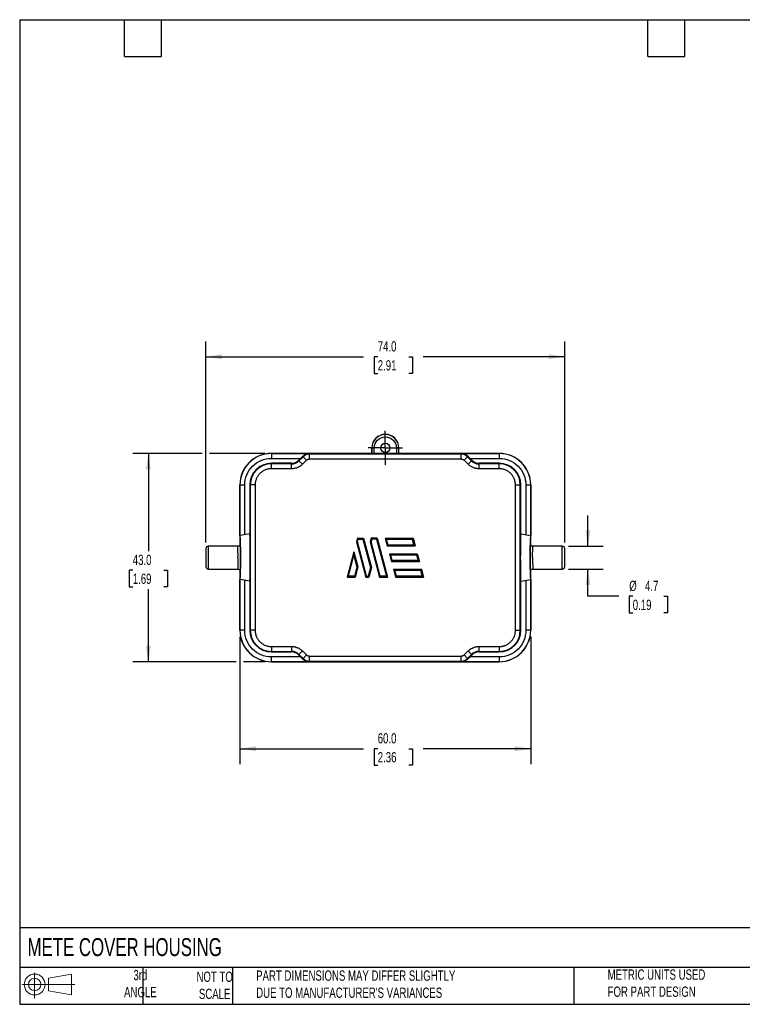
# Model space of a CAD drawing. Header units: millimetres. Extents: x 6 to 273, y 6 to 210.
# Tile 1 of 2: x 6 to 155, y 6 to 210. Entities that reach past the tile are written whole.
import ezdxf

# ---------------------------------------------------------------- set-up
doc = ezdxf.new("R2010")
doc.units = ezdxf.units.MM
doc.linetypes.add('SLD-Center', pattern=[19.05, 15.24, -1.27, 1.27, -1.27])
doc.linetypes.add('SLD-Solid', pattern=[0])
doc.layers.add('CENTER', color=40, linetype='SLD-Center')
doc.layers.add('SLD-DEFPOINTS', color=7, linetype='Continuous')
doc.layers.add('DIMENSIONS', color=140, linetype='SLD-Solid', lineweight=25)
doc.layers.add('TEXT', color=140, linetype='SLD-Solid', lineweight=25)
doc.styles.add('SLDTEXTSTYLE0', font='TXT', dxfattribs={"width": 0.7})
doc.dimstyles.new('SLDDIMSTYLE0', dxfattribs={"dimtxt": 2.158008, "dimasz": 3.302, "dimexe": 0, "dimexo": 0.0625, "dimgap": 0.539502, "dimtad": 0, "dimtih": 1, "dimtoh": 1, "dimrnd": 1e-09, "dimzin": 4, "dimdsep": 46, "dimtxsty": 'SLDTEXTSTYLE0', "dimsah": 1, "dimcen": 0.09, "dimadec": 0, "dimazin": 1, "dimtfac": 1, "dimtofl": 0, "dimtmove": 0, "dimatfit": 3, "dimfxl": 0, "dimfrac": 2, "dimtolj": 1, "dimtzin": 12, "dimarcsym": 0})
doc.dimstyles.new('SLDDIMSTYLE1', dxfattribs={"dimtxt": 2.158008, "dimasz": 3.302, "dimexe": 0, "dimexo": 0.0625, "dimgap": 0.539502, "dimtad": 0, "dimtih": 1, "dimtoh": 1, "dimrnd": 1e-09, "dimzin": 12, "dimdsep": 46, "dimtxsty": 'SLDTEXTSTYLE0', "dimsah": 1, "dimcen": 0.09, "dimadec": 0, "dimazin": 3, "dimtfac": 1, "dimtmove": 0, "dimatfit": 0, "dimfxl": 0, "dimfrac": 2, "dimtolj": 1, "dimtzin": 12, "dimarcsym": 0})

# ---------------------------------------------------------------- blocks, each defined once
blk = doc.blocks.new('Block11')
at = {"color": 7, "linetype": 'SLD-Solid', "lineweight": 18}
for p, q in [((2.59, 5.31), (2.59, 0)), ((5.48, 4.17), (10.18, 5.03)), ((5.48, 1.6), (5.48, 4.17)), ((10.18, 5.03), (10.18, 0.73)), ((0, 2.88), (10.87, 2.88)), ((5.48, 1.6), (10.18, 0.73))]:
    blk.add_line(p, q, dxfattribs=at)
for radius in [2.15, 1.29]:
    blk.add_circle((2.59, 2.88), radius, dxfattribs=at)
blk = doc.blocks.new('Block12')
at = {"layer": 'SLD-DEFPOINTS'}
blk.add_blockref('Block11', (0, 0), dxfattribs=at)
blk = doc.blocks.new('_D')
at = {"layer": 'DIMENSIONS'}
for p, q in [((51.75, 82.26), (51.75, 55.92)), ((111.75, 82.26), (111.75, 55.92)), ((51.75, 59.1), (77.27, 59.1)), ((80.19, 59.1), (79.47, 59.1)), ((79.47, 59.1), (79.47, 55.67)), ((86.61, 59.1), (87.33, 59.1)), ((87.33, 59.1), (87.33, 55.67)), ((111.75, 59.1), (89.53, 59.1)), ((79.47, 55.67), (80.19, 55.67)), ((87.33, 55.67), (86.61, 55.67))]:
    blk.add_line(p, q, dxfattribs=at)
for points in [[(51.75, 59.1), (55.05, 58.59), (55.05, 59.61)], [(111.75, 59.1), (108.45, 59.61), (108.45, 58.59)]]:
    blk.add_solid(points, dxfattribs=at)
at = {"layer": 'DIMENSIONS', "char_height": 2.117, "attachment_point": 1, "style": 'SLDTEXTSTYLE0'}
for s, insert in [('60.0', (80.19, 62.31)), ('2.36', (80.19, 58.4))]:
    blk.add_mtext(s, dxfattribs=dict(at, insert=insert))
blk = doc.blocks.new('_D_1')
at = {"layer": 'DIMENSIONS'}
for p, q in [((43.99, 120.03), (29.7, 120.03)), ((32.88, 120.03), (32.88, 99.84)), ((56.98, 120.03), (45.51, 120.03)), ((29.67, 95.93), (28.95, 95.93)), ((28.95, 95.93), (28.95, 92.5)), ((36.09, 95.93), (36.81, 95.93)), ((36.81, 95.93), (36.81, 92.5)), ((28.95, 92.5), (29.67, 92.5)), ((32.88, 77.03), (32.88, 92.01)), ((36.81, 92.5), (36.09, 92.5)), ((50.99, 77.03), (29.7, 77.03)), ((56.98, 77.03), (52.51, 77.03))]:
    blk.add_line(p, q, dxfattribs=at)
for points in [[(32.88, 120.03), (32.37, 116.73), (33.39, 116.73)], [(32.88, 77.03), (33.39, 80.34), (32.37, 80.34)]]:
    blk.add_solid(points, dxfattribs=at)
at = {"layer": 'DIMENSIONS', "char_height": 2.117, "attachment_point": 1, "style": 'SLDTEXTSTYLE0'}
for s, insert in [('43.0', (29.67, 99.14)), ('1.69', (29.67, 95.23))]:
    blk.add_mtext(s, dxfattribs=dict(at, insert=insert))
blk = doc.blocks.new('_D_2')
at = {"layer": 'DIMENSIONS'}
for p, q in [((44.75, 101.65), (44.75, 143.16)), ((118.75, 101.65), (118.75, 143.16)), ((44.75, 139.98), (77.27, 139.98)), ((80.19, 139.98), (79.47, 139.98)), ((79.47, 139.98), (79.47, 136.55)), ((86.61, 139.98), (87.33, 139.98)), ((87.33, 139.98), (87.33, 136.55)), ((118.75, 139.98), (89.53, 139.98)), ((79.47, 136.55), (80.19, 136.55)), ((87.33, 136.55), (86.61, 136.55))]:
    blk.add_line(p, q, dxfattribs=at)
for points in [[(44.75, 139.98), (48.05, 139.48), (48.05, 140.49)], [(118.75, 139.98), (115.45, 140.49), (115.45, 139.48)]]:
    blk.add_solid(points, dxfattribs=at)
at = {"layer": 'DIMENSIONS', "char_height": 2.117, "attachment_point": 1, "style": 'SLDTEXTSTYLE0'}
for s, insert in [('74.0', (80.19, 143.2)), ('2.91', (80.19, 139.28))]:
    blk.add_mtext(s, dxfattribs=dict(at, insert=insert))
blk = doc.blocks.new('_D_3')
at = {"layer": 'DIMENSIONS'}
for p, q in [((123.54, 100.88), (123.54, 107.23)), ((119.52, 100.88), (126.71, 100.88)), ((119.52, 96.18), (126.71, 96.18)), ((123.54, 90.55), (123.54, 96.18)), ((129.89, 90.55), (123.54, 90.55)), ((132.78, 90.55), (132.06, 90.55)), ((132.06, 90.55), (132.06, 87.12)), ((139.2, 90.55), (139.92, 90.55)), ((139.92, 90.55), (139.92, 87.12)), ((132.06, 87.12), (132.78, 87.12)), ((139.92, 87.12), (139.2, 87.12))]:
    blk.add_line(p, q, dxfattribs=at)
for points in [[(123.54, 100.88), (124.04, 104.19), (123.03, 104.19)], [(123.54, 96.18), (123.03, 92.88), (124.04, 92.88)]]:
    blk.add_solid(points, dxfattribs=at)
at = {"layer": 'DIMENSIONS', "char_height": 2.117, "attachment_point": 1, "style": 'SLDTEXTSTYLE0'}
for s, insert in [('%%c', (132.05, 93.76)), ('4.7', (135.31, 93.76)), ('0.19', (132.78, 89.85))]:
    blk.add_mtext(s, dxfattribs=dict(at, insert=insert))
blk = doc.blocks.new('SW_CENTERMARKSYMBOL_0')
at = {"layer": 'CENTER', "color": 0}
for p, q in [((0, 2.54), (0, 3.51)), ((0, 0), (0, 2.54)), ((0, 0), (-2.54, 0)), ((0, 0), (0, -2.54)), ((0, 0), (2.54, 0)), ((2.54, 0), (3.51, 0)), ((-2.54, 0), (-3.51, 0)), ((0, -2.54), (0, -3.51))]:
    blk.add_line(p, q, dxfattribs=at)

msp = doc.modelspace()

# ---------------------------------------------------------------- linework, layer by layer
for p, q in [((58.25, 120.017), (58.25, 120.035)), ((78.95, 120.035), (58.25, 120.035)), ((58.25, 120.017), (66.078, 120.017)), ((58.25, 120.017), (58.25, 119.017)), ((66.078, 120.017), (66.078, 119.877)), ((78.976, 121.185), (78.95, 121.185)), ((78.95, 121.185), (78.95, 120.035)), ((78.976, 120.008), (78.95, 120.035)), ((78.976, 120.008), (78.976, 121.185)), ((78.976, 121.185), (79.476, 121.185)), ((79.476, 120), (79.476, 121.185)), ((84.023, 120), (79.476, 120)), ((84.023, 121.185), (84.023, 120)), ((84.523, 121.185), (84.023, 121.185)), ((84.523, 120.008), (84.523, 121.185)), ((84.55, 121.185), (84.523, 121.185)), ((84.55, 120.035), (84.523, 120.008)), ((84.55, 120.035), (84.55, 121.185)), ((105.25, 120.035), (84.55, 120.035)), ((97.421, 119.877), (97.421, 120.017)), ((97.421, 120.017), (105.25, 120.017)), ((105.25, 120.035), (105.25, 120.017)), ((105.25, 120.017), (105.25, 119.017)), ((58.25, 119.017), (64.281, 119.017)), ((58.25, 117.877), (58.25, 118)), ((62.421, 118), (58.25, 118)), ((62.421, 117.877), (58.25, 117.877)), ((58.25, 116.877), (58.25, 117.877)), ((62.421, 117.877), (62.421, 118)), ((62.421, 116.877), (62.421, 117.877)), ((64.281, 119.017), (63.86, 118.596)), ((63.86, 118.596), (63.947, 118.509)), ((63.947, 118.509), (64.775, 119.338)), ((64.654, 117.802), (63.947, 118.509)), ((65.482, 118.631), (64.654, 117.802)), ((64.687, 119.425), (64.775, 119.338)), ((65.482, 118.631), (64.775, 119.338)), ((66.078, 119.877), (66.078, 118.877)), ((97.421, 119.877), (66.078, 119.877)), ((97.421, 118.877), (66.078, 118.877)), ((97.421, 118.877), (97.421, 119.877)), ((98.724, 119.338), (98.017, 118.631)), ((98.846, 117.802), (98.017, 118.631)), ((98.724, 119.338), (98.812, 119.425)), ((98.724, 119.338), (99.553, 118.509)), ((98.846, 117.802), (99.553, 118.509)), ((99.639, 118.596), (99.218, 119.017)), ((99.218, 119.017), (105.25, 119.017)), ((99.553, 118.509), (99.639, 118.596)), ((101.078, 118), (101.078, 117.877)), ((105.25, 118), (101.078, 118)), ((101.078, 116.877), (101.078, 117.877)), ((105.25, 117.877), (101.078, 117.877)), ((105.25, 117.877), (105.25, 118)), ((105.25, 116.877), (105.25, 117.877)), ((62.421, 116.877), (58.25, 116.877)), ((105.25, 116.877), (101.078, 116.877)), ((51.75, 113.535), (51.75, 101.066)), ((51.767, 113.535), (51.75, 113.535)), ((51.767, 103.064), (51.767, 113.535)), ((51.767, 113.535), (52.767, 113.535)), ((52.767, 103.24), (52.767, 113.535)), ((53.785, 113.535), (53.785, 103.42)), ((53.907, 113.535), (53.785, 113.535)), ((53.907, 113.535), (53.907, 83.535)), ((54.907, 113.535), (53.907, 113.535)), ((54.907, 113.535), (54.907, 83.535)), ((108.592, 83.535), (108.592, 113.535)), ((108.592, 113.535), (109.592, 113.535)), ((109.592, 83.535), (109.592, 113.535)), ((109.592, 113.535), (109.715, 113.535)), ((109.715, 103.42), (109.715, 113.535)), ((110.732, 113.535), (110.732, 103.24)), ((110.732, 113.535), (111.732, 113.535)), ((111.732, 113.535), (111.732, 103.064)), ((111.732, 113.535), (111.75, 113.535)), ((111.75, 101.098), (111.75, 113.535)), ((51.767, 103.064), (51.819, 103.073)), ((53.819, 103.426), (51.819, 103.073)), ((76.017, 102.535), (75.81, 101.761)), ((75.81, 101.761), (76.017, 101.761)), ((75.81, 101.761), (77.746, 94.535)), ((76.017, 102.535), (76.171, 102.335)), ((76.017, 102.535), (77.259, 102.535)), ((76.017, 101.761), (76.171, 102.335)), ((77.899, 94.735), (76.017, 101.761)), ((76.171, 102.335), (77.105, 102.335)), ((77.259, 102.535), (77.105, 102.335)), ((77.105, 102.335), (78.67, 96.496)), ((77.259, 102.535), (78.877, 96.496)), ((78.838, 102.535), (78.631, 101.761)), ((78.631, 101.761), (80.567, 94.535)), ((78.631, 101.761), (78.838, 101.761)), ((78.838, 102.535), (78.992, 102.335)), ((80.08, 102.535), (78.838, 102.535)), ((78.992, 102.335), (78.838, 101.761)), ((80.721, 94.735), (78.838, 101.761)), ((79.926, 102.335), (78.992, 102.335)), ((79.926, 102.335), (80.08, 102.535)), ((79.926, 102.335), (81.963, 94.735)), ((80.08, 102.535), (82.224, 94.535)), ((81.736, 102.535), (82.165, 100.935)), ((81.736, 102.535), (81.997, 102.335)), ((81.736, 102.535), (87.482, 102.535)), ((82.319, 101.135), (81.997, 102.335)), ((81.997, 102.335), (87.329, 102.335)), ((87.482, 102.535), (87.329, 102.335)), ((87.65, 101.135), (87.329, 102.335)), ((87.482, 102.535), (87.911, 100.935)), ((109.68, 103.426), (111.68, 103.073)), ((111.68, 103.073), (111.732, 103.064)), ((51.319, 100.885), (45.25, 100.885)), ((45.25, 100.885), (45.25, 96.185)), ((75.266, 99.732), (73.874, 94.535)), ((75.266, 99.732), (75.266, 98.96)), ((75.266, 99.732), (76.094, 96.641)), ((82.165, 100.935), (82.319, 101.135)), ((82.165, 100.935), (87.911, 100.935)), ((87.65, 101.135), (82.319, 101.135)), ((87.65, 101.135), (87.911, 100.935)), ((118.25, 100.885), (112.18, 100.885)), ((118.25, 98.535), (118.25, 100.885)), ((74.134, 94.735), (75.266, 98.96)), ((75.266, 98.96), (75.887, 96.641)), ((82.594, 99.335), (83.023, 97.735)), ((82.594, 99.335), (82.854, 99.135)), ((82.594, 99.335), (88.34, 99.335)), ((83.176, 97.935), (82.854, 99.135)), ((82.854, 99.135), (88.186, 99.135)), ((83.023, 97.735), (83.176, 97.935)), ((83.023, 97.735), (88.768, 97.735)), ((88.508, 97.935), (83.176, 97.935)), ((88.186, 99.135), (88.34, 99.335)), ((88.186, 99.135), (88.508, 97.935)), ((88.34, 99.335), (88.768, 97.735)), ((88.768, 97.735), (88.508, 97.935)), ((118.25, 96.185), (118.25, 98.535)), ((118.75, 96.685), (118.75, 98.535)), ((45.25, 96.185), (51.319, 96.185)), ((51.75, 95.971), (51.75, 83.535)), ((75.887, 96.641), (75.377, 94.735)), ((76.094, 96.641), (75.53, 94.535)), ((76.094, 96.641), (75.887, 96.641)), ((78.67, 96.496), (78.198, 94.735)), ((78.877, 96.496), (78.351, 94.535)), ((78.877, 96.496), (78.67, 96.496)), ((83.451, 96.135), (83.88, 94.535)), ((83.451, 96.135), (83.712, 95.935)), ((83.451, 96.135), (89.197, 96.135)), ((83.712, 95.935), (89.044, 95.935)), ((84.033, 94.735), (83.712, 95.935)), ((89.197, 96.135), (89.044, 95.935)), ((89.365, 94.735), (89.044, 95.935)), ((89.197, 96.135), (89.626, 94.535)), ((111.75, 83.535), (111.75, 96.004)), ((112.18, 96.185), (118.25, 96.185)), ((51.819, 93.996), (51.767, 94.005)), ((51.767, 83.535), (51.767, 94.005)), ((53.819, 93.643), (51.819, 93.996)), ((52.767, 83.535), (52.767, 93.829)), ((53.785, 93.65), (53.785, 83.535)), ((73.874, 94.535), (74.134, 94.735)), ((73.874, 94.535), (75.53, 94.535)), ((75.377, 94.735), (74.134, 94.735)), ((75.377, 94.735), (75.53, 94.535)), ((77.899, 94.735), (77.746, 94.535)), ((77.746, 94.535), (78.351, 94.535)), ((77.899, 94.735), (78.198, 94.735)), ((78.351, 94.535), (78.198, 94.735)), ((80.567, 94.535), (80.721, 94.735)), ((80.567, 94.535), (82.224, 94.535)), ((81.963, 94.735), (80.721, 94.735)), ((82.224, 94.535), (81.963, 94.735)), ((83.88, 94.535), (84.033, 94.735)), ((83.88, 94.535), (89.626, 94.535)), ((89.365, 94.735), (84.033, 94.735)), ((89.365, 94.735), (89.626, 94.535)), ((109.68, 93.643), (111.68, 93.996)), ((109.715, 83.535), (109.715, 93.65)), ((110.732, 93.829), (110.732, 83.535)), ((111.732, 94.005), (111.68, 93.996)), ((111.732, 94.005), (111.732, 83.535)), ((51.767, 83.535), (51.75, 83.535)), ((52.767, 83.535), (51.767, 83.535)), ((53.907, 83.535), (53.785, 83.535)), ((54.907, 83.535), (53.907, 83.535)), ((108.592, 83.535), (109.592, 83.535)), ((109.592, 83.535), (109.715, 83.535)), ((111.732, 83.535), (110.732, 83.535)), ((111.732, 83.535), (111.75, 83.535)), ((58.25, 80.192), (58.25, 79.192)), ((58.25, 80.192), (62.421, 80.192)), ((62.421, 80.192), (62.421, 79.192)), ((64.654, 79.267), (63.947, 78.56)), ((64.654, 79.267), (65.482, 78.439)), ((98.017, 78.439), (98.846, 79.267)), ((98.846, 79.267), (99.553, 78.56)), ((101.078, 80.192), (105.25, 80.192)), ((101.078, 79.192), (101.078, 80.192)), ((105.25, 80.192), (105.25, 79.192)), ((58.25, 79.192), (62.421, 79.192)), ((58.25, 79.192), (58.25, 79.07)), ((58.25, 79.07), (62.421, 79.07)), ((64.281, 78.052), (58.25, 78.052)), ((58.25, 77.052), (58.25, 78.052)), ((62.421, 79.07), (62.421, 79.192)), ((63.947, 78.56), (63.86, 78.474)), ((63.86, 78.474), (64.281, 78.052)), ((64.775, 77.732), (63.947, 78.56)), ((64.775, 77.732), (64.687, 77.644)), ((64.775, 77.732), (65.482, 78.439)), ((66.078, 78.192), (97.421, 78.192)), ((66.078, 78.192), (66.078, 77.192)), ((97.421, 77.192), (97.421, 78.192)), ((98.017, 78.439), (98.724, 77.732)), ((99.553, 78.56), (98.724, 77.732)), ((98.812, 77.644), (98.724, 77.732)), ((99.218, 78.052), (99.639, 78.474)), ((105.25, 78.052), (99.218, 78.052)), ((99.639, 78.474), (99.553, 78.56)), ((101.078, 79.192), (105.25, 79.192)), ((101.078, 79.192), (101.078, 79.07)), ((101.078, 79.07), (105.25, 79.07)), ((105.25, 79.192), (105.25, 79.07)), ((105.25, 78.052), (105.25, 77.052)), ((66.078, 77.052), (58.25, 77.052)), ((58.25, 77.035), (58.25, 77.052)), ((58.25, 77.035), (105.25, 77.035)), ((66.078, 77.192), (97.421, 77.192)), ((66.078, 77.192), (66.078, 77.052)), ((97.421, 77.052), (97.421, 77.192)), ((105.25, 77.052), (97.421, 77.052)), ((105.25, 77.052), (105.25, 77.035))]:
    msp.add_line(p, q)
at = {"flags": 128}
for points in [[(51.796, 101.063), (51.801, 101.185), (51.81, 101.335), (51.819, 101.385), (51.826, 101.362), (51.832, 101.296), (51.838, 101.185), (51.847, 100.917), (51.854, 100.55), (51.861, 100.1), (51.863, 99.85), (51.866, 99.584), (51.868, 99.069), (51.869, 98.535)], [(111.703, 96.006), (111.698, 95.885), (111.689, 95.735), (111.68, 95.685), (111.674, 95.707), (111.668, 95.774), (111.662, 95.885), (111.653, 96.152), (111.645, 96.519), (111.638, 96.969), (111.636, 97.219), (111.634, 97.486), (111.631, 98), (111.63, 98.535)]]:
    msp.add_lwpolyline(points, dxfattribs=at)
msp.add_circle((81.75, 121.185), 0.965)
for centre, radius, start, end in [((81.75, 121.185), 2.8, 0, 180), ((81.75, 121.185), 2.774, 0, 180), ((58.25, 113.535), 6.5, 90, 180), ((58.25, 113.535), 6.482, 90, 180), ((105.25, 113.535), 6.5, 0, 90), ((105.25, 113.535), 6.482, 0, 90), ((58.25, 113.535), 4.465, 90, 180), ((58.25, 113.535), 4.343, 90, 180), ((62.421, 120.035), 2.035, 270, 315), ((62.421, 120.035), 2.157, 270, 315), ((66.078, 118.035), 1.843, 90, 135), ((97.421, 118.035), 1.843, 45, 90), ((101.078, 120.035), 2.157, 225, 270), ((101.078, 120.035), 2.035, 225, 270), ((105.25, 113.535), 4.465, 0, 90), ((105.25, 113.535), 4.343, 0, 90), ((45.25, 100.385), 0.5, 90, 180), ((21.665, 99.081), 29.709, 358.94555, 3.47987), ((118.25, 100.385), 0.5, 0, 90), ((141.834, 97.988), 29.709, 178.94555, 183.47987), ((45.25, 96.685), 0.5, 180, 270), ((118.25, 96.685), 0.5, 270, 0), ((58.25, 83.535), 6.5, 180, 270), ((58.25, 83.535), 6.482, 180, 270), ((58.25, 83.535), 4.465, 180, 270), ((58.25, 83.535), 4.343, 180, 270), ((105.25, 83.535), 4.343, 270, 0), ((105.25, 83.535), 4.465, 270, 0), ((105.25, 83.535), 6.482, 270, 0), ((105.25, 83.535), 6.5, 270, 0), ((62.421, 77.035), 2.157, 45, 90), ((62.421, 77.035), 2.035, 45, 90), ((66.078, 79.035), 1.843, 225, 270), ((97.421, 79.035), 1.843, 270, 315), ((101.078, 77.035), 2.157, 90, 135), ((101.078, 77.035), 2.035, 90, 135)]:
    msp.add_arc(centre, radius, start, end)
for centre, major_axis, ratio, start_param, end_param in [((79.476, 120.008), (0.5, 0), 0.0174551, 3.1590459, 4.712389), ((84.023, 120.008), (0.5, 0), 0.0174551, 4.712389, 6.265732), ((64.257, 119.017), (1, 1), 0.0123407, 4.7247328, 5.1452263), ((99.243, 119.017), (1, -1), 0.0123407, 4.2795517, 4.7000451), ((51.82, 98.535), (0, 4.539), 0.0174551, 3.1385148, 6.2862631), ((53.82, 98.535), (0, 4.891), 0.0174551, 3.1385148, 6.2862631), ((109.68, 98.535), (0, 4.891), 0.0174551, 6.2801075, 9.4278558), ((111.68, 98.535), (0, 4.539), 0.0174551, 6.2801075, 9.4278558), ((64.257, 78.052), (1, -1), 0.0123407, 1.137959, 1.5584525), ((99.243, 78.052), (1, 1), 0.0123407, 1.5831402, 2.0036336)]:
    msp.add_ellipse(centre, major_axis=major_axis, ratio=ratio, start_param=start_param, end_param=end_param)
for points, knots in [([(79.476, 121.185), (79.476, 122.44), (80.495, 123.458), (83.005, 123.458), (84.023, 122.44), (84.023, 121.185)], [0, 0, 0, 0, 0.5, 0.5, 1, 1, 1, 1]), ([(64.687, 119.425), (64.788, 119.527), (64.897, 119.615), (65.12, 119.762), (65.236, 119.822), (65.474, 119.919), (65.593, 119.954), (65.834, 120.003), (65.957, 120.015), (66.078, 120.017)], [0, 0, 0, 0, 0.25, 0.25, 0.5, 0.5, 0.75, 0.75, 1, 1, 1, 1]), ([(98.812, 119.425), (98.71, 119.528), (98.604, 119.614), (98.38, 119.762), (98.263, 119.823), (98.028, 119.918), (97.909, 119.954), (97.667, 120.002), (97.543, 120.015), (97.421, 120.017)], [0, 0, 0, 0, 0.25, 0.25, 0.5, 0.5, 0.75, 0.75, 1, 1, 1, 1]), ([(52.767, 113.535), (52.767, 114.989), (53.345, 116.383), (55.401, 118.439), (56.796, 119.017), (58.25, 119.017)], [0, 0, 0, 0, 0.5, 0.5, 1, 1, 1, 1]), ([(65.482, 118.631), (65.502, 118.65), (65.543, 118.688), (65.631, 118.753), (65.754, 118.818), (65.886, 118.858), (65.996, 118.875), (66.051, 118.877), (66.078, 118.877)], [0, 0, 0, 0, 0.1254346, 0.2508883, 0.500024, 0.7505969, 0.8753007, 1, 1, 1, 1]), ([(97.421, 118.877), (97.449, 118.877), (97.504, 118.875), (97.613, 118.859), (97.746, 118.818), (97.868, 118.753), (97.957, 118.687), (97.997, 118.649), (98.017, 118.631)], [0, 0, 0, 0, 0.1254346, 0.2508883, 0.500024, 0.7505969, 0.8753007, 1, 1, 1, 1]), ([(105.25, 119.017), (106.704, 119.017), (108.098, 118.439), (110.154, 116.383), (110.732, 114.989), (110.732, 113.535)], [0, 0, 0, 0, 0.5, 0.5, 1, 1, 1, 1]), ([(58.25, 116.877), (58.189, 116.876), (58.069, 116.875), (57.889, 116.86), (57.711, 116.836), (57.535, 116.802), (57.361, 116.759), (57.189, 116.706), (56.862, 116.587), (56.401, 116.349), (55.87, 115.914), (55.435, 115.384), (55.177, 114.882), (55.034, 114.468), (54.961, 114.162), (54.915, 113.85), (54.91, 113.64), (54.907, 113.535)], [0, 0, 0, 0, 0.0345521, 0.0688574, 0.1030156, 0.1371272, 0.1712935, 0.2056152, 0.2401915, 0.3700591, 0.5000288, 0.6298964, 0.7598661, 0.8201512, 0.8799082, 0.9396778, 1, 1, 1, 1]), ([(64.654, 117.802), (64.611, 117.761), (64.526, 117.678), (64.39, 117.564), (64.249, 117.458), (64.103, 117.36), (63.951, 117.27), (63.793, 117.189), (63.59, 117.098), (63.339, 117.008), (63.038, 116.933), (62.732, 116.886), (62.525, 116.88), (62.421, 116.877)], [0, 0, 0, 0, 0.0719795, 0.1434008, 0.2144886, 0.2854709, 0.3565765, 0.4280331, 0.500065, 0.6256196, 0.7499787, 0.8743648, 1, 1, 1, 1]), ([(101.078, 116.877), (101.019, 116.878), (100.9, 116.88), (100.723, 116.895), (100.548, 116.92), (100.376, 116.954), (100.205, 116.998), (100.036, 117.053), (99.828, 117.132), (99.587, 117.246), (99.321, 117.405), (99.071, 117.589), (98.921, 117.731), (98.846, 117.802)], [0, 0, 0, 0, 0.0719795, 0.1434008, 0.2144886, 0.2854709, 0.3565765, 0.4280331, 0.500065, 0.6256196, 0.7499787, 0.8743648, 1, 1, 1, 1]), ([(108.592, 113.535), (108.591, 113.595), (108.59, 113.715), (108.575, 113.895), (108.551, 114.073), (108.517, 114.249), (108.474, 114.423), (108.421, 114.596), (108.302, 114.922), (108.064, 115.384), (107.629, 115.914), (107.099, 116.349), (106.597, 116.608), (106.183, 116.75), (105.877, 116.823), (105.565, 116.869), (105.355, 116.875), (105.25, 116.877)], [0, 0, 0, 0, 0.0345521, 0.0688574, 0.1030156, 0.1371272, 0.1712935, 0.2056152, 0.2401915, 0.3700591, 0.5000288, 0.6298964, 0.7598661, 0.8201512, 0.8799082, 0.9396778, 1, 1, 1, 1]), ([(44.75, 100.385), (44.75, 100.385), (44.75, 99.556), (44.75, 97.514), (44.75, 96.685), (44.75, 96.685)], [0, 0, 0, 0, 0.5, 0.5, 1, 1, 1, 1]), ([(51.768, 101.065), (51.764, 101.068), (51.753, 101.076), (51.687, 101.01), (51.539, 100.912), (51.393, 100.894), (51.319, 100.885)], [0, 0, 0, 0, 0.1620681, 0.4387916, 0.717967, 1, 1, 1, 1]), ([(111.63, 98.535), (111.63, 98.654), (111.63, 98.893), (111.632, 99.245), (111.634, 99.657), (111.638, 100.111), (111.645, 100.563), (111.651, 100.872), (111.657, 101.068), (111.663, 101.223), (111.671, 101.352), (111.679, 101.395), (111.686, 101.371), (111.692, 101.301), (111.698, 101.207), (111.701, 101.104), (111.702, 101.06)], [0, 0, 0, 0, 0.0616703, 0.1228684, 0.1845794, 0.284428, 0.3843715, 0.484226, 0.5339898, 0.5843062, 0.6764868, 0.7687596, 0.8304193, 0.8916261, 0.9533656, 1, 1, 1, 1]), ([(112.18, 100.885), (112.143, 100.887), (112.069, 100.892), (111.969, 100.928), (111.888, 100.975), (111.826, 101.026), (111.784, 101.069), (111.752, 101.107), (111.747, 101.102), (111.744, 101.099)], [0, 0, 0, 0, 0.1387015, 0.274274, 0.4053933, 0.5335884, 0.6629688, 0.7988622, 1, 1, 1, 1]), ([(112.13, 98.535), (112.13, 99.15), (112.136, 99.761), (112.154, 100.631), (112.167, 100.885), (112.18, 100.885)], [0, 0, 0, 0, 0.5, 0.5, 1, 1, 1, 1]), ([(51.369, 98.535), (51.369, 97.919), (51.364, 97.308), (51.345, 96.438), (51.332, 96.185), (51.319, 96.185)], [0, 0, 0, 0, 0.5, 0.5, 1, 1, 1, 1]), ([(51.869, 98.535), (51.869, 98.415), (51.869, 98.177), (51.868, 97.824), (51.865, 97.413), (51.861, 96.958), (51.855, 96.506), (51.848, 96.197), (51.842, 96.001), (51.836, 95.847), (51.829, 95.717), (51.82, 95.674), (51.813, 95.699), (51.807, 95.768), (51.801, 95.863), (51.798, 95.965), (51.797, 96.01)], [0, 0, 0, 0, 0.0616703, 0.1228684, 0.1845794, 0.284428, 0.3843715, 0.484226, 0.5339898, 0.5843062, 0.6764868, 0.7687596, 0.8304193, 0.8916261, 0.9533656, 1, 1, 1, 1]), ([(51.319, 96.185), (51.357, 96.182), (51.431, 96.177), (51.53, 96.142), (51.612, 96.095), (51.673, 96.044), (51.716, 96), (51.747, 95.962), (51.752, 95.967), (51.755, 95.97)], [0, 0, 0, 0, 0.1387015, 0.274274, 0.4053933, 0.5335884, 0.6629688, 0.7988622, 1, 1, 1, 1]), ([(111.731, 96.004), (111.735, 96.001), (111.746, 95.993), (111.812, 96.059), (111.961, 96.157), (112.107, 96.175), (112.18, 96.185)], [0, 0, 0, 0, 0.1620681, 0.4387916, 0.717967, 1, 1, 1, 1]), ([(58.25, 78.052), (56.796, 78.052), (55.401, 78.63), (53.345, 80.686), (52.767, 82.081), (52.767, 83.535)], [0, 0, 0, 0, 0.5, 0.5, 1, 1, 1, 1]), ([(54.907, 83.535), (54.908, 83.474), (54.91, 83.354), (54.925, 83.174), (54.948, 82.996), (54.982, 82.82), (55.025, 82.646), (55.078, 82.474), (55.197, 82.147), (55.435, 81.686), (55.87, 81.155), (56.401, 80.72), (56.902, 80.462), (57.316, 80.319), (57.622, 80.246), (57.934, 80.2), (58.144, 80.195), (58.25, 80.192)], [0, 0, 0, 0, 0.03455206, 0.06885744, 0.10301558, 0.13712723, 0.17129354, 0.20561518, 0.24019147, 0.37005906, 0.50002876, 0.62989639, 0.75986615, 0.8201512, 0.87990823, 0.93967776, 1, 1, 1, 1]), ([(105.25, 80.192), (105.31, 80.193), (105.43, 80.195), (105.61, 80.21), (105.788, 80.233), (105.964, 80.267), (106.138, 80.31), (106.311, 80.363), (106.637, 80.482), (107.099, 80.72), (107.629, 81.155), (108.064, 81.686), (108.323, 82.187), (108.465, 82.601), (108.538, 82.907), (108.584, 83.219), (108.59, 83.429), (108.592, 83.535)], [0, 0, 0, 0, 0.0345521, 0.0688574, 0.1030156, 0.1371272, 0.1712935, 0.2056152, 0.2401915, 0.3700591, 0.5000288, 0.6298964, 0.7598661, 0.8201512, 0.8799082, 0.9396778, 1, 1, 1, 1]), ([(110.732, 83.535), (110.732, 82.081), (110.154, 80.686), (108.098, 78.63), (106.704, 78.052), (105.25, 78.052)], [0, 0, 0, 0, 0.5, 0.5, 1, 1, 1, 1]), ([(62.421, 80.192), (62.481, 80.191), (62.599, 80.189), (62.776, 80.174), (62.951, 80.149), (63.124, 80.115), (63.295, 80.071), (63.464, 80.017), (63.671, 79.937), (63.913, 79.824), (64.178, 79.664), (64.428, 79.481), (64.578, 79.339), (64.654, 79.267)], [0, 0, 0, 0, 0.0719795, 0.1434008, 0.2144886, 0.2854709, 0.3565765, 0.4280331, 0.500065, 0.6256196, 0.7499787, 0.8743648, 1, 1, 1, 1]), ([(98.846, 79.267), (98.888, 79.309), (98.973, 79.391), (99.109, 79.505), (99.25, 79.612), (99.397, 79.71), (99.549, 79.799), (99.707, 79.88), (99.91, 79.971), (100.16, 80.061), (100.461, 80.137), (100.767, 80.183), (100.974, 80.189), (101.078, 80.192)], [0, 0, 0, 0, 0.0719795, 0.1434008, 0.2144886, 0.2854709, 0.3565765, 0.4280331, 0.500065, 0.6256196, 0.7499787, 0.8743648, 1, 1, 1, 1]), ([(64.687, 77.644), (64.788, 77.543), (64.897, 77.454), (65.12, 77.307), (65.236, 77.247), (65.474, 77.15), (65.593, 77.115), (65.834, 77.067), (65.957, 77.054), (66.078, 77.052)], [0, 0, 0, 0, 0.25, 0.25, 0.5, 0.5, 0.75, 0.75, 1, 1, 1, 1]), ([(66.078, 78.192), (66.05, 78.193), (65.995, 78.194), (65.886, 78.211), (65.753, 78.251), (65.631, 78.317), (65.542, 78.382), (65.502, 78.42), (65.482, 78.439)], [0, 0, 0, 0, 0.1254346, 0.2508883, 0.500024, 0.7505969, 0.8753007, 1, 1, 1, 1]), ([(98.017, 78.439), (97.997, 78.42), (97.957, 78.382), (97.868, 78.316), (97.745, 78.251), (97.613, 78.211), (97.504, 78.194), (97.449, 78.193), (97.421, 78.192)], [0, 0, 0, 0, 0.1254346, 0.2508883, 0.500024, 0.7505969, 0.8753007, 1, 1, 1, 1]), ([(98.812, 77.644), (98.71, 77.541), (98.604, 77.455), (98.38, 77.308), (98.263, 77.247), (98.028, 77.151), (97.909, 77.116), (97.667, 77.067), (97.543, 77.054), (97.421, 77.052)], [0, 0, 0, 0, 0.25, 0.25, 0.5, 0.5, 0.75, 0.75, 1, 1, 1, 1])]:
    msp.add_open_spline(points, degree=3, knots=knots)
msp.add_open_spline([(118.75, 98.535), (118.75, 99.556), (118.75, 100.385), (118.75, 100.385)], degree=3)
at = {"layer": 'TEXT'}
for p, q in [((6.35, 209.55), (273.05, 209.55)), ((6.35, 209.55), (6.35, 6.35)), ((27.94, 201.93), (27.94, 209.55)), ((35.56, 201.93), (35.56, 209.55)), ((135.89, 201.93), (135.89, 209.55)), ((143.51, 201.93), (143.51, 209.55)), ((27.94, 201.93), (35.56, 201.93)), ((135.89, 201.93), (143.51, 201.93)), ((273.05, 22.126), (6.35, 22.126)), ((273.05, 13.97), (6.35, 13.97)), ((31.75, 13.97), (31.75, 6.35)), ((50.212, 13.97), (50.212, 6.35)), ((120.646, 13.97), (120.646, 6.35)), ((6.35, 6.35), (273.05, 6.35))]:
    msp.add_line(p, q, dxfattribs=at)

# ---------------------------------------------------------------- block references
at = {"layer": 'CENTER'}
msp.add_blockref('SW_CENTERMARKSYMBOL_0', (81.75, 121.185), dxfattribs=at)
at = {"layer": 'SLD-DEFPOINTS'}
msp.add_blockref('Block12', (6.838, 7.554), dxfattribs=at)

# ---------------------------------------------------------------- texts
at = {"layer": 'TEXT', "style": 'SLDTEXTSTYLE0'}
for s, insert, char_height, attachment_point in [('METE COVER HOUSING', (7.966, 20.011), 3.70417, 1), ('3rd^JANGLE', (31.233, 13.449), 2.1167, 2), ('NOT TO^JSCALE', (46.556, 13.096), 2.11667, 2), ("PART DIMENSIONS MAY DIFFER SLIGHTLY ^JDUE TO MANUFACTURER'S VARIANCES", (55.119, 13.33), 2.11667, 1), ('METRIC UNITS USED ^JFOR PART DESIGN', (127.604, 13.546), 2.11667, 1)]:
    msp.add_mtext(s, dxfattribs=dict(at, insert=insert, char_height=char_height, attachment_point=attachment_point))

# ---------------------------------------------------------------- dimensions: what is measured, and where the dimension line sits
at = {"layer": 'DIMENSIONS'}
for base, p1, p2, angle, picture, middle in [((44.75, 139.985), (118.75, 100.385), (44.75, 100.385), 0, '_D_2', (83.401, 139.985)), ((32.88, 120.035), (58.25, 77.035), (58.25, 120.035), 90, '_D_1', (32.88, 95.928))]:
    dim = msp.add_linear_dim(base=base, p1=p1, p2=p2, angle=angle, dimstyle='SLDDIMSTYLE0', dxfattribs=at)
    dim.commit()
    dim.dimension.update_dxf_attribs({"geometry": picture, "text_midpoint": middle, "dimtype": 160})
dim = msp.add_linear_dim(base=(123.536, 96.185), p1=(118.25, 100.885), p2=(118.25, 96.185), angle=90, text='%%c<>', dimstyle='SLDDIMSTYLE1', dxfattribs=at)
dim.commit()
dim.dimension.update_dxf_attribs({"geometry": '_D_3', "text_midpoint": (123.536, 90.548), "dimtype": 160})
dim = msp.add_linear_dim(base=(51.75, 59.099), p1=(111.75, 83.535), p2=(51.75, 83.535), dimstyle='SLDDIMSTYLE0', dxfattribs=at)
dim.commit()
dim.dimension.update_dxf_attribs({"geometry": '_D', "text_midpoint": (83.401, 59.099), "dimtype": 160})

doc.saveas('drawing.dxf')
